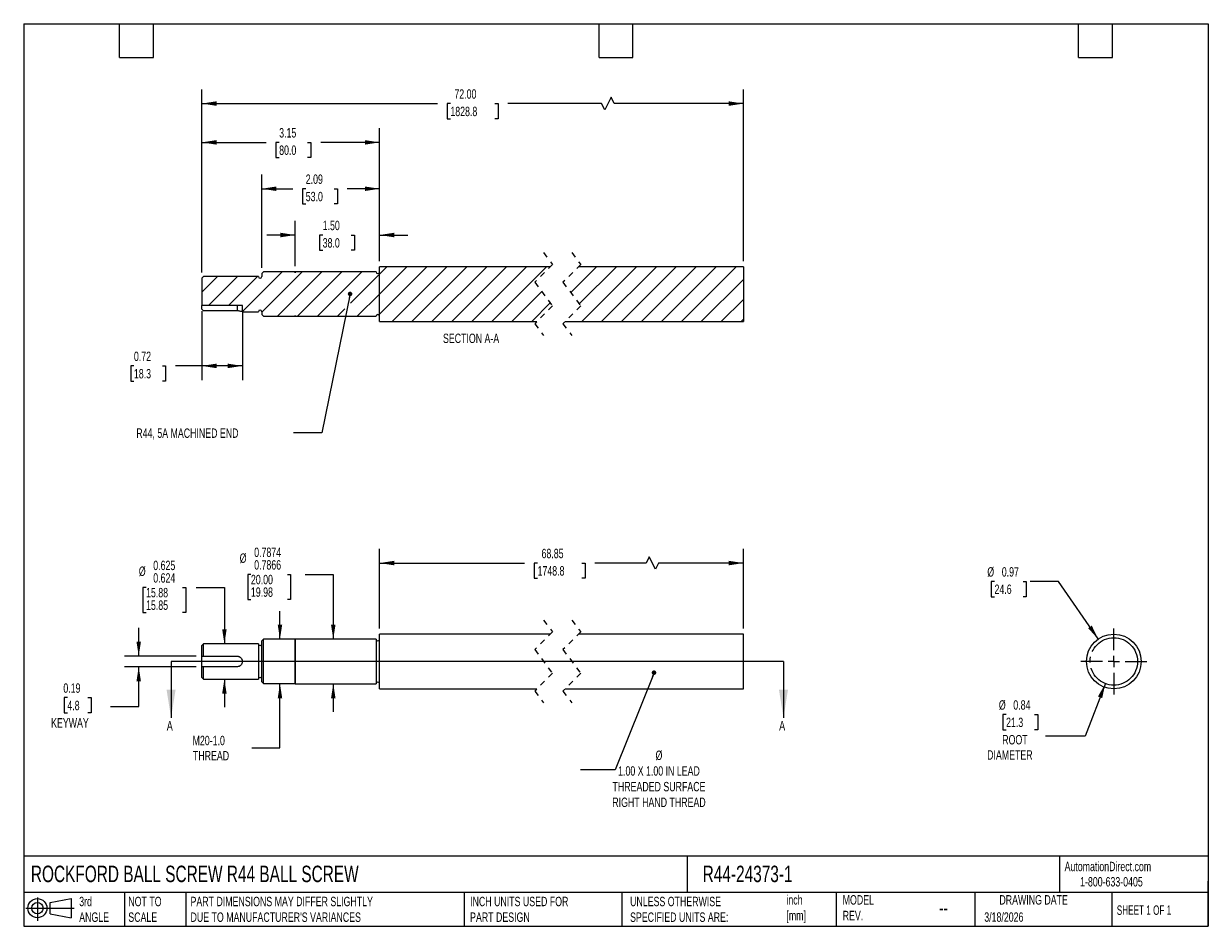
# Model space of a CAD drawing. Header units: inches. Extents: x 0.5 to 21.5, y 0.5 to 16.5.
import ezdxf

# ---------------------------------------------------------------- set-up
doc = ezdxf.new("R2010")
doc.units = ezdxf.units.IN
doc.header["$LTSCALE"] = 2
doc.header["$MEASUREMENT"] = 0
for name, pattern in [('SLD-Center', [0.75, 0.6, -0.05, 0.05, -0.05]), ('SLD-Dashed', [0.075, 0.05, -0.025]), ('SLD-Solid', [0])]:
    doc.linetypes.add(name, pattern=pattern)
for name, color, linetype in [('CENTER', 40, 'SLD-Center'), ('HATCH', 6, 'SLD-Solid'), ('SLD-DEFPOINTS', 7, 'Continuous')]:
    doc.layers.add(name, color=color, linetype=linetype)
doc.layers.add('DIMENSIONS', color=140, linetype='SLD-Solid', lineweight=25)
doc.layers.add('TEXT', color=140, linetype='SLD-Solid', lineweight=25)
doc.styles.add('SLDTEXTSTYLE0', font='TXT', dxfattribs={"width": 0.7})
doc.styles.add('SLDTEXTSTYLE1', font='TXT', dxfattribs={"width": 0.65})
doc.dimstyles.new('SLDDIMSTYLE0', dxfattribs={"dimtxt": 0.169922, "dimasz": 0.26, "dimexe": 0, "dimexo": 0.0625, "dimgap": 0.04248, "dimtad": 0, "dimtih": 1, "dimtoh": 1, "dimrnd": 1e-09, "dimdsep": 46, "dimtxsty": 'SLDTEXTSTYLE0', "dimsah": 1, "dimcen": 0.09, "dimadec": 0, "dimazin": 2, "dimtfac": 1, "dimtmove": 0, "dimatfit": 0, "dimfxl": 0, "dimfrac": 2, "dimtolj": 1, "dimtzin": 12, "dimarcsym": 0})
doc.dimstyles.new('SLDDIMSTYLE1', dxfattribs={"dimtxt": 0.169922, "dimasz": 0.26, "dimexe": 0, "dimexo": 0.0625, "dimgap": 0.04248, "dimtad": 0, "dimtih": 1, "dimtoh": 1, "dimdec": 3, "dimrnd": 1e-09, "dimdsep": 46, "dimtxsty": 'SLDTEXTSTYLE0', "dimsah": 1, "dimcen": 0.09, "dimadec": 0, "dimazin": 2, "dimlim": 1, "dimtm": 0.001, "dimtfac": 1, "dimtdec": 3, "dimtmove": 0, "dimatfit": 0, "dimfxl": 0, "dimfrac": 2, "dimtolj": 1, "dimtzin": 12, "dimarcsym": 0})
doc.dimstyles.new('SLDDIMSTYLE10', dxfattribs={"dimtxt": 0.169922, "dimasz": 0.26, "dimexe": 0, "dimexo": 0.0625, "dimgap": 0.04248, "dimtad": 0, "dimtih": 1, "dimtoh": 1, "dimrnd": 1e-09, "dimzin": 4, "dimdsep": 46, "dimtxsty": 'SLDTEXTSTYLE0', "dimsah": 1, "dimcen": 0.09, "dimadec": 0, "dimazin": 1, "dimtfac": 1, "dimtofl": 0, "dimtmove": 0, "dimatfit": 3, "dimfxl": 0, "dimfrac": 2, "dimtolj": 1, "dimtzin": 12, "dimarcsym": 0})
doc.dimstyles.new('SLDDIMSTYLE2', dxfattribs={"dimtxt": 0.169922, "dimasz": 0.26, "dimexe": 0, "dimexo": 0.0625, "dimgap": 0.04248, "dimtad": 0, "dimtih": 1, "dimtoh": 1, "dimrnd": 1e-09, "dimzin": 12, "dimdsep": 46, "dimtxsty": 'SLDTEXTSTYLE0', "dimsah": 1, "dimcen": 0.09, "dimadec": 0, "dimazin": 3, "dimtfac": 1, "dimtmove": 0, "dimatfit": 0, "dimfxl": 0, "dimfrac": 2, "dimtolj": 1, "dimtzin": 12, "dimarcsym": 0})
doc.dimstyles.new('SLDDIMSTYLE3', dxfattribs={"dimtxt": 0.169922, "dimasz": 0.26, "dimexe": 0, "dimexo": 0.0625, "dimgap": 0.04248, "dimtad": 0, "dimtih": 1, "dimtoh": 1, "dimdec": 4, "dimrnd": 1e-09, "dimdsep": 46, "dimtxsty": 'SLDTEXTSTYLE0', "dimsah": 1, "dimcen": 0.09, "dimadec": 0, "dimazin": 2, "dimlim": 1, "dimtp": -0.0003, "dimtm": 0.0011, "dimtfac": 1, "dimtdec": 4, "dimtmove": 0, "dimatfit": 0, "dimfxl": 0, "dimfrac": 2, "dimtolj": 1, "dimtzin": 4, "dimarcsym": 0})
doc.dimstyles.new('SLDDIMSTYLE4', dxfattribs={"dimtxt": 0.169922, "dimasz": 0.26, "dimexe": 0, "dimexo": 0.0625, "dimgap": 0.04248, "dimtad": 0, "dimtih": 1, "dimtoh": 1, "dimrnd": 1e-09, "dimzin": 12, "dimdsep": 46, "dimtxsty": 'SLDTEXTSTYLE0', "dimsah": 1, "dimcen": 0.09, "dimadec": 0, "dimazin": 3, "dimtfac": 1, "dimtofl": 0, "dimtmove": 0, "dimatfit": 3, "dimfxl": 0, "dimfrac": 2, "dimtolj": 1, "dimtzin": 12, "dimarcsym": 0})
doc.dimstyles.new('SLDDIMSTYLE5', dxfattribs={"dimtxt": 0.18, "dimasz": 0.08, "dimexe": 0, "dimexo": 0.0625, "dimgap": 0, "dimtad": 0, "dimtih": 1, "dimtoh": 1, "dimdec": 0, "dimrnd": 1e-09, "dimzin": 0, "dimdsep": 46, "dimtxsty": 'Standard', "dimblk1": 'DOT', "dimblk2": 'DOT', "dimsah": 1, "dimcen": 0.09, "dimadec": 0, "dimazin": 0, "dimtfac": 0.08, "dimtdec": 0, "dimtofl": 0, "dimtmove": 0, "dimatfit": 3, "dimldrblk": 'DOT', "dimfxl": 0, "dimfrac": 2, "dimtolj": 1, "dimtzin": 0, "dimarcsym": 0})
doc.dimstyles.new('SLDDIMSTYLE6', dxfattribs={"dimtxt": 0.169922, "dimasz": 0.26, "dimexe": 0, "dimexo": 0.0625, "dimgap": 0.04248, "dimtad": 0, "dimtih": 1, "dimtoh": 1, "dimrnd": 1e-09, "dimdsep": 46, "dimtxsty": 'SLDTEXTSTYLE0', "dimsah": 1, "dimcen": 0, "dimadec": 0, "dimazin": 2, "dimtfac": 1, "dimtofl": 0, "dimtmove": 0, "dimatfit": 3, "dimfxl": 0, "dimfrac": 2, "dimtolj": 1, "dimtzin": 12, "dimarcsym": 0})
doc.dimstyles.new('SLDDIMSTYLE7', dxfattribs={"dimtxt": 0.169922, "dimasz": 0.26, "dimexe": 0, "dimexo": 0.0625, "dimgap": 0.04248, "dimtad": 0, "dimtih": 1, "dimtoh": 1, "dimrnd": 1e-09, "dimdsep": 46, "dimtxsty": 'SLDTEXTSTYLE0', "dimsah": 1, "dimcen": 0, "dimadec": 0, "dimazin": 2, "dimtfac": 1, "dimtofl": 0, "dimtmove": 0, "dimatfit": 3, "dimfxl": 0, "dimfrac": 2, "dimtolj": 1, "dimtzin": 12, "dimarcsym": 0})
doc.dimstyles.new('SLDDIMSTYLE8', dxfattribs={"dimtxt": 0.169922, "dimasz": 0.26, "dimexe": 0, "dimexo": 0.0625, "dimgap": 0.04248, "dimtad": 0, "dimtih": 1, "dimtoh": 1, "dimrnd": 1e-09, "dimdsep": 46, "dimtxsty": 'SLDTEXTSTYLE0', "dimsah": 1, "dimcen": 0.09, "dimadec": 0, "dimazin": 2, "dimtfac": 1, "dimtofl": 0, "dimtmove": 0, "dimatfit": 3, "dimfxl": 0, "dimfrac": 2, "dimtolj": 1, "dimtzin": 12, "dimarcsym": 0})
doc.dimstyles.new('SLDDIMSTYLE9', dxfattribs={"dimtxt": 0.169922, "dimasz": 0.26, "dimexe": 0, "dimexo": 0.0625, "dimgap": 0.04248, "dimtad": 0, "dimtih": 1, "dimtoh": 1, "dimrnd": 1e-09, "dimzin": 4, "dimdsep": 46, "dimtxsty": 'SLDTEXTSTYLE0', "dimsah": 1, "dimcen": 0.09, "dimadec": 0, "dimazin": 1, "dimtfac": 1, "dimtmove": 0, "dimatfit": 0, "dimfxl": 0, "dimfrac": 2, "dimtolj": 1, "dimtzin": 12, "dimarcsym": 0})

# ---------------------------------------------------------------- blocks, each defined once
blk = doc.blocks.new('Block11')
at = {"color": 7, "linetype": 'SLD-Solid', "lineweight": 18}
for p, q in [((0, 0.227), (0.856, 0.227)), ((0.204, 0.418), (0.204, 0)), ((0.431, 0.328), (0.801, 0.396)), ((0.431, 0.126), (0.431, 0.328)), ((0.801, 0.396), (0.801, 0.058)), ((0.431, 0.126), (0.801, 0.058))]:
    blk.add_line(p, q, dxfattribs=at)
for radius in [0.169, 0.101]:
    blk.add_circle((0.204, 0.227), radius, dxfattribs=at)
blk = doc.blocks.new('Block12')
at = {"layer": 'SLD-DEFPOINTS'}
blk.add_blockref('Block11', (0, 0), dxfattribs=at)
blk = doc.blocks.new('_D')
at = {"layer": 'DIMENSIONS'}
for p, q in [((2.539, 5.288), (2.539, 5.788)), ((3.558, 5.288), (2.289, 5.288)), ((3.558, 5.101), (2.289, 5.101)), ((2.539, 4.394), (2.539, 5.101)), ((1.274, 4.553), (1.217, 4.553)), ((1.217, 4.553), (1.217, 4.283)), ((1.637, 4.553), (1.694, 4.553)), ((1.694, 4.553), (1.694, 4.283)), ((1.217, 4.283), (1.274, 4.283)), ((1.694, 4.283), (1.637, 4.283)), ((2.039, 4.394), (2.539, 4.394))]:
    blk.add_line(p, q, dxfattribs=at)
for points in [[(2.539, 5.288), (2.579, 5.548), (2.499, 5.548)], [(2.539, 5.101), (2.499, 4.841), (2.579, 4.841)]]:
    blk.add_solid(points, dxfattribs=at)
at = {"layer": 'DIMENSIONS', "char_height": 0.1667, "attachment_point": 1, "style": 'SLDTEXTSTYLE0'}
for s, insert in [('0.19', (1.203, 4.806)), ('4.8', (1.274, 4.498)), ('KEYWAY', (0.986, 4.19))]:
    blk.add_mtext(s, dxfattribs=dict(at, insert=insert))
blk = doc.blocks.new('_D_1')
at = {"layer": 'DIMENSIONS'}
for p, q in [((2.669, 6.506), (2.612, 6.506)), ((2.612, 6.506), (2.612, 6.061)), ((3.315, 6.506), (3.373, 6.506)), ((3.373, 6.506), (3.373, 6.061)), ((3.558, 6.506), (4.058, 6.506)), ((4.058, 6.506), (4.058, 5.507)), ((2.612, 6.061), (2.669, 6.061)), ((3.373, 6.061), (3.315, 6.061)), ((4.058, 4.882), (4.058, 4.382))]:
    blk.add_line(p, q, dxfattribs=at)
for points in [[(4.058, 5.507), (4.098, 5.767), (4.018, 5.767)], [(4.058, 4.882), (4.018, 4.622), (4.098, 4.622)]]:
    blk.add_solid(points, dxfattribs=at)
at = {"layer": 'DIMENSIONS', "char_height": 0.1667, "attachment_point": 1, "style": 'SLDTEXTSTYLE0'}
for s, insert in [('0.625', (2.797, 6.981)), ('%%c', (2.541, 6.878)), ('0.624', (2.797, 6.759)), ('15.88', (2.669, 6.498)), ('15.85', (2.669, 6.276))]:
    blk.add_mtext(s, dxfattribs=dict(at, insert=insert))
blk = doc.blocks.new('_D_2')
at = {"layer": 'DIMENSIONS'}
for p, q in [((5.043, 5.588), (5.043, 6.088)), ((5.043, 3.662), (5.043, 4.801)), ((4.543, 3.662), (5.043, 3.662))]:
    blk.add_line(p, q, dxfattribs=at)
for points in [[(5.043, 5.588), (5.083, 5.848), (5.003, 5.848)], [(5.043, 4.801), (5.003, 4.541), (5.083, 4.541)]]:
    blk.add_solid(points, dxfattribs=at)
at = {"layer": 'DIMENSIONS', "char_height": 0.1667, "attachment_point": 1, "style": 'SLDTEXTSTYLE0'}
for s, insert in [('M20-1.0', (3.494, 3.877)), ('THREAD', (3.5, 3.607))]:
    blk.add_mtext(s, dxfattribs=dict(at, insert=insert))
blk = doc.blocks.new('_D_3')
at = {"layer": 'DIMENSIONS'}
for p, q in [((4.528, 6.738), (4.471, 6.738)), ((4.471, 6.738), (4.471, 6.293)), ((5.175, 6.738), (5.232, 6.738)), ((5.232, 6.738), (5.232, 6.293)), ((5.488, 6.738), (5.988, 6.738)), ((5.988, 6.738), (5.988, 5.588)), ((4.471, 6.293), (4.528, 6.293)), ((5.232, 6.293), (5.175, 6.293)), ((5.988, 4.801), (5.988, 4.301))]:
    blk.add_line(p, q, dxfattribs=at)
for points in [[(5.988, 5.588), (6.028, 5.848), (5.948, 5.848)], [(5.988, 4.801), (5.948, 4.541), (6.028, 4.541)]]:
    blk.add_solid(points, dxfattribs=at)
at = {"layer": 'DIMENSIONS', "char_height": 0.1667, "attachment_point": 1, "style": 'SLDTEXTSTYLE0'}
for s, insert in [('0.7874', (4.586, 7.213)), ('%%c', (4.329, 7.11)), ('0.7866', (4.586, 6.99)), ('20.00', (4.528, 6.73)), ('19.98', (4.528, 6.508))]:
    blk.add_mtext(s, dxfattribs=dict(at, insert=insert))
blk = doc.blocks.new('_D_4')
at = {"layer": 'DIMENSIONS'}
for p, q in [((6.808, 5.779), (6.808, 7.189)), ((13.258, 5.779), (13.258, 7.189)), ((6.808, 6.939), (9.379, 6.939)), ((9.609, 6.939), (9.552, 6.939)), ((9.552, 6.939), (9.552, 6.669)), ((10.397, 6.939), (10.454, 6.939)), ((10.454, 6.939), (10.454, 6.669)), ((11.533, 6.939), (10.627, 6.939)), ((11.589, 7.05), (11.533, 6.939)), ((11.7, 6.828), (11.589, 7.05)), ((11.755, 6.939), (11.7, 6.828)), ((13.258, 6.939), (11.755, 6.939)), ((9.552, 6.669), (9.609, 6.669)), ((10.454, 6.669), (10.397, 6.669))]:
    blk.add_line(p, q, dxfattribs=at)
for points in [[(6.808, 6.939), (7.068, 6.899), (7.068, 6.979)], [(13.258, 6.939), (12.998, 6.979), (12.998, 6.899)]]:
    blk.add_solid(points, dxfattribs=at)
at = {"layer": 'DIMENSIONS', "char_height": 0.1667, "attachment_point": 1, "style": 'SLDTEXTSTYLE0'}
for s, insert in [('68.85', (9.68, 7.192)), ('1748.8', (9.609, 6.884))]:
    blk.add_mtext(s, dxfattribs=dict(at, insert=insert))
blk = doc.blocks.new('_Dot')
at = {"color": 0, "linetype": 'ByBlock', "lineweight": -2}
blk.add_line((-0.5, 0), (-1, 0), dxfattribs=at)
at = {"color": 0, "linetype": 'ByBlock', "const_width": 0.5}
blk.add_lwpolyline([(-0.25, 0, 1), (0.25, 0, 1)], format="xyb", close=True, dxfattribs=at)
blk = doc.blocks.new('_D_5')
at = {"layer": 'DIMENSIONS'}
for p, q in [((19.675, 4.802), (19.318, 3.872)), ((17.915, 4.254), (17.858, 4.254)), ((17.858, 4.254), (17.858, 3.984)), ((18.42, 4.254), (18.477, 4.254)), ((18.477, 4.254), (18.477, 3.984)), ((17.858, 3.984), (17.915, 3.984)), ((18.477, 3.984), (18.42, 3.984)), ((19.318, 3.872), (18.613, 3.872))]:
    blk.add_line(p, q, dxfattribs=at)
blk.add_solid([(19.675, 4.802), (19.544, 4.574), (19.619, 4.545)], dxfattribs=at)
at = {"layer": 'DIMENSIONS', "char_height": 0.1667, "attachment_point": 1, "style": 'SLDTEXTSTYLE0'}
for s, insert in [('%%c', (17.787, 4.507)), ('0.84', (18.043, 4.507)), ('21.3', (17.915, 4.199)), ('ROOT', (17.847, 3.891)), ('DIAMETER', (17.579, 3.621))]:
    blk.add_mtext(s, dxfattribs=dict(at, insert=insert))
blk = doc.blocks.new('_D_6')
at = {"layer": 'DIMENSIONS'}
for p, q in [((17.71, 6.613), (17.653, 6.613)), ((17.653, 6.613), (17.653, 6.343)), ((18.215, 6.613), (18.272, 6.613)), ((18.272, 6.613), (18.272, 6.343)), ((18.844, 6.613), (18.344, 6.613)), ((19.549, 5.593), (18.844, 6.613)), ((17.653, 6.343), (17.71, 6.343)), ((18.272, 6.343), (18.215, 6.343))]:
    blk.add_line(p, q, dxfattribs=at)
blk.add_solid([(19.549, 5.593), (19.434, 5.83), (19.369, 5.784)], dxfattribs=at)
at = {"layer": 'DIMENSIONS', "char_height": 0.1667, "attachment_point": 1, "style": 'SLDTEXTSTYLE0'}
for s, insert in [('%%c', (17.582, 6.866)), ('0.97', (17.839, 6.866)), ('24.6', (17.71, 6.558))]:
    blk.add_mtext(s, dxfattribs=dict(at, insert=insert))
blk = doc.blocks.new('SW_CENTERMARKSYMBOL_0')
at = {"layer": 'CENTER', "color": 0}
for p, q in [((0, 0.2), (0, 0.585)), ((-0.2, 0), (-0.585, 0)), ((0, 0), (-0.1, 0)), ((0, 0), (0, 0.1)), ((0, 0), (0, -0.1)), ((0, 0), (0.1, 0)), ((0.2, 0), (0.585, 0)), ((0, -0.2), (0, -0.585))]:
    blk.add_line(p, q, dxfattribs=at)
blk = doc.blocks.new('_D_7')
at = {"layer": 'DIMENSIONS'}
for p, q in [((3.658, 11.402), (3.658, 10.184)), ((4.377, 11.402), (4.377, 10.184)), ((2.454, 10.434), (2.397, 10.434)), ((2.397, 10.434), (2.397, 10.164)), ((2.959, 10.434), (3.016, 10.434)), ((3.016, 10.434), (3.016, 10.164)), ((3.658, 10.434), (3.19, 10.434)), ((4.377, 10.434), (3.658, 10.434)), ((2.397, 10.164), (2.454, 10.164)), ((3.016, 10.164), (2.959, 10.164))]:
    blk.add_line(p, q, dxfattribs=at)
for points in [[(3.658, 10.434), (3.918, 10.394), (3.918, 10.474)], [(4.377, 10.434), (4.117, 10.474), (4.117, 10.394)]]:
    blk.add_solid(points, dxfattribs=at)
at = {"layer": 'DIMENSIONS', "char_height": 0.1667, "attachment_point": 1, "style": 'SLDTEXTSTYLE0'}
for s, insert in [('0.72', (2.454, 10.687)), ('18.3', (2.454, 10.379))]:
    blk.add_mtext(s, dxfattribs=dict(at, insert=insert))
blk = doc.blocks.new('_D_8')
at = {"layer": 'DIMENSIONS'}
for p, q in [((5.312, 12.2), (5.312, 13.004)), ((6.808, 12.292), (6.808, 13.004)), ((5.312, 12.754), (4.812, 12.754)), ((5.8, 12.754), (5.743, 12.754)), ((5.743, 12.754), (5.743, 12.484)), ((6.305, 12.754), (6.362, 12.754)), ((6.362, 12.754), (6.362, 12.484)), ((6.808, 12.754), (7.308, 12.754)), ((5.743, 12.484), (5.8, 12.484)), ((6.362, 12.484), (6.305, 12.484))]:
    blk.add_line(p, q, dxfattribs=at)
for points in [[(5.312, 12.754), (5.052, 12.794), (5.052, 12.714)], [(6.808, 12.754), (7.068, 12.714), (7.068, 12.794)]]:
    blk.add_solid(points, dxfattribs=at)
at = {"layer": 'DIMENSIONS', "char_height": 0.1667, "attachment_point": 1, "style": 'SLDTEXTSTYLE0'}
for s, insert in [('1.50', (5.8, 13.007)), ('38.0', (5.8, 12.698))]:
    blk.add_mtext(s, dxfattribs=dict(at, insert=insert))
blk = doc.blocks.new('_D_9')
at = {"layer": 'DIMENSIONS'}
for p, q in [((4.721, 12.17), (4.721, 13.824)), ((6.808, 12.292), (6.808, 13.824)), ((4.721, 13.574), (5.269, 13.574)), ((5.5, 13.574), (5.443, 13.574)), ((5.443, 13.574), (5.443, 13.304)), ((6.005, 13.574), (6.062, 13.574)), ((6.062, 13.574), (6.062, 13.304)), ((6.808, 13.574), (6.235, 13.574)), ((5.443, 13.304), (5.5, 13.304)), ((6.062, 13.304), (6.005, 13.304))]:
    blk.add_line(p, q, dxfattribs=at)
for points in [[(4.721, 13.574), (4.981, 13.534), (4.981, 13.614)], [(6.808, 13.574), (6.548, 13.614), (6.548, 13.534)]]:
    blk.add_solid(points, dxfattribs=at)
at = {"layer": 'DIMENSIONS', "char_height": 0.1667, "attachment_point": 1, "style": 'SLDTEXTSTYLE0'}
for s, insert in [('2.09', (5.5, 13.827)), ('53.0', (5.5, 13.519))]:
    blk.add_mtext(s, dxfattribs=dict(at, insert=insert))
blk = doc.blocks.new('_D_10')
at = {"layer": 'DIMENSIONS'}
for p, q in [((3.658, 12.089), (3.658, 14.646)), ((6.808, 12.292), (6.808, 14.646)), ((3.658, 14.396), (4.799, 14.396)), ((5.029, 14.396), (4.972, 14.396)), ((4.972, 14.396), (4.972, 14.126)), ((5.534, 14.396), (5.591, 14.396)), ((5.591, 14.396), (5.591, 14.126)), ((6.808, 14.396), (5.765, 14.396)), ((4.972, 14.126), (5.029, 14.126)), ((5.591, 14.126), (5.534, 14.126))]:
    blk.add_line(p, q, dxfattribs=at)
for points in [[(3.658, 14.396), (3.918, 14.356), (3.918, 14.436)], [(6.808, 14.396), (6.548, 14.436), (6.548, 14.356)]]:
    blk.add_solid(points, dxfattribs=at)
at = {"layer": 'DIMENSIONS', "char_height": 0.1667, "attachment_point": 1, "style": 'SLDTEXTSTYLE0'}
for s, insert in [('3.15', (5.029, 14.649)), ('80.0', (5.029, 14.341))]:
    blk.add_mtext(s, dxfattribs=dict(at, insert=insert))
blk = doc.blocks.new('_D_11')
at = {"layer": 'DIMENSIONS'}
for p, q in [((3.658, 12.089), (3.658, 15.334)), ((13.258, 12.292), (13.258, 15.334)), ((10.912, 15.195), (10.801, 14.973)), ((10.968, 15.084), (10.912, 15.195)), ((3.658, 15.084), (7.834, 15.084)), ((8.064, 15.084), (8.007, 15.084)), ((8.007, 15.084), (8.007, 14.814)), ((8.852, 15.084), (8.909, 15.084)), ((8.909, 15.084), (8.909, 14.814)), ((10.745, 15.084), (9.082, 15.084)), ((10.801, 14.973), (10.745, 15.084)), ((13.258, 15.084), (10.968, 15.084)), ((8.007, 14.814), (8.064, 14.814)), ((8.909, 14.814), (8.852, 14.814))]:
    blk.add_line(p, q, dxfattribs=at)
for points in [[(3.658, 15.084), (3.918, 15.044), (3.918, 15.124)], [(13.258, 15.084), (12.998, 15.124), (12.998, 15.044)]]:
    blk.add_solid(points, dxfattribs=at)
at = {"layer": 'DIMENSIONS', "char_height": 0.1667, "attachment_point": 1, "style": 'SLDTEXTSTYLE0'}
for s, insert in [('72.00', (8.135, 15.337)), ('1828.8', (8.064, 15.028))]:
    blk.add_mtext(s, dxfattribs=dict(at, insert=insert))
blk = doc.blocks.new('SW_HATCH_0')
at = {"layer": 'HATCH', "color": 0}
for p, q in [((-3.388, 0.326), (-3.257, 0.458)), ((-3.388, -0.027), (-2.903, 0.458)), ((-3.388, -0.381), (-2.55, 0.458)), ((-3.388, 0.326), (-3.257, 0.458)), ((-3.388, -0.027), (-2.903, 0.458)), ((-3.388, -0.381), (-2.55, 0.458)), ((-3.388, 0.326), (-3.257, 0.458)), ((-3.388, -0.027), (-2.903, 0.458)), ((-3.388, -0.381), (-2.55, 0.458)), ((-3.166, -0.512), (-2.196, 0.458)), ((-3.166, -0.512), (-2.196, 0.458)), ((-3.166, -0.512), (-2.196, 0.458)), ((-2.813, -0.512), (-1.843, 0.458)), ((-2.813, -0.512), (-1.843, 0.458)), ((-2.813, -0.512), (-1.843, 0.458)), ((-2.459, -0.512), (-1.489, 0.458)), ((-2.459, -0.512), (-1.489, 0.458)), ((-2.459, -0.512), (-1.489, 0.458)), ((-2.106, -0.512), (-1.136, 0.458)), ((-2.106, -0.512), (-1.136, 0.458)), ((-2.106, -0.512), (-1.136, 0.458)), ((-1.752, -0.512), (-0.782, 0.458)), ((-1.752, -0.512), (-0.782, 0.458)), ((-1.752, -0.512), (-0.782, 0.458)), ((-1.398, -0.512), (-0.428, 0.458)), ((-1.398, -0.512), (-0.428, 0.458)), ((-1.398, -0.512), (-0.428, 0.458)), ((0, 0), (0.458, 0.458)), ((0, 0), (0.458, 0.458)), ((0, 0), (0.458, 0.458)), ((0.152, -0.202), (0.811, 0.458)), ((0.152, -0.202), (0.811, 0.458)), ((0.152, -0.202), (0.811, 0.458)), ((0.195, -0.512), (1.165, 0.458)), ((0.195, -0.512), (1.165, 0.458)), ((0.195, -0.512), (1.165, 0.458)), ((0.549, -0.512), (1.519, 0.458)), ((0.549, -0.512), (1.519, 0.458)), ((0.549, -0.512), (1.519, 0.458)), ((0.902, -0.512), (1.872, 0.458)), ((0.902, -0.512), (1.872, 0.458)), ((0.902, -0.512), (1.872, 0.458)), ((1.256, -0.512), (2.226, 0.458)), ((1.256, -0.512), (2.226, 0.458)), ((1.256, -0.512), (2.226, 0.458)), ((1.609, -0.512), (2.579, 0.458)), ((1.609, -0.512), (2.579, 0.458)), ((1.609, -0.512), (2.579, 0.458)), ((1.963, -0.512), (2.933, 0.458)), ((1.963, -0.512), (2.933, 0.458)), ((1.963, -0.512), (2.933, 0.458)), ((-6.538, 0.005), (-6.258, 0.285)), ((-6.538, 0.005), (-6.258, 0.285)), ((-6.538, 0.005), (-6.258, 0.285)), ((-6.421, -0.231), (-5.904, 0.285)), ((-6.421, -0.231), (-5.904, 0.285)), ((-6.421, -0.231), (-5.904, 0.285)), ((-6.068, -0.231), (-5.551, 0.285)), ((-6.068, -0.231), (-5.551, 0.285)), ((-6.068, -0.231), (-5.551, 0.285)), ((-5.82, -0.337), (-5.116, 0.366)), ((-5.82, -0.337), (-5.116, 0.366)), ((-5.82, -0.337), (-5.116, 0.366)), ((-5.475, -0.346), (-4.762, 0.367)), ((-5.475, -0.346), (-4.762, 0.367)), ((-5.475, -0.346), (-4.762, 0.367)), ((-5.196, -0.42), (-4.409, 0.367)), ((-5.196, -0.42), (-4.409, 0.367)), ((-5.196, -0.42), (-4.409, 0.367)), ((-4.843, -0.421), (-4.055, 0.367)), ((-4.843, -0.421), (-4.055, 0.367)), ((-4.843, -0.421), (-4.055, 0.367)), ((-4.489, -0.421), (-3.702, 0.367)), ((-4.489, -0.421), (-3.702, 0.367)), ((-4.489, -0.421), (-3.702, 0.367)), ((-3.904, -0.189), (-3.388, 0.326)), ((-3.904, -0.189), (-3.388, 0.326)), ((-3.904, -0.189), (-3.388, 0.326)), ((2.316, -0.512), (3.062, 0.234)), ((2.316, -0.512), (3.062, 0.234)), ((2.316, -0.512), (3.062, 0.234)), ((-1.045, -0.512), (-0.514, 0.019)), ((-1.045, -0.512), (-0.514, 0.019)), ((-1.045, -0.512), (-0.514, 0.019)), ((-3.782, -0.421), (-3.388, -0.027)), ((-3.782, -0.421), (-3.388, -0.027)), ((-3.782, -0.421), (-3.388, -0.027)), ((-0.691, -0.512), (-0.363, -0.183)), ((-0.691, -0.512), (-0.363, -0.183)), ((-0.691, -0.512), (-0.363, -0.183)), ((2.67, -0.512), (3.062, -0.12)), ((2.67, -0.512), (3.062, -0.12)), ((2.67, -0.512), (3.062, -0.12)), ((-4.136, -0.421), (-4.004, -0.29)), ((-4.136, -0.421), (-4.004, -0.29)), ((-4.136, -0.421), (-4.004, -0.29)), ((-3.403, -0.395), (-3.388, -0.381)), ((-3.403, -0.395), (-3.388, -0.381)), ((-3.403, -0.395), (-3.388, -0.381)), ((3.023, -0.512), (3.062, -0.474)), ((3.023, -0.512), (3.062, -0.474)), ((3.023, -0.512), (3.062, -0.474))]:
    blk.add_line(p, q, dxfattribs=at)

msp = doc.modelspace()

# ---------------------------------------------------------------- linework, layer by layer
at = {"color": 7, "linetype": 'SLD-Dashed', "lineweight": 18}
for p, q in [((9.71672, 12.44157), (9.8742, 12.23155)), ((10.21672, 12.44157), (10.3742, 12.23155)), ((9.8742, 12.23155), (9.55924, 11.91659)), ((10.3742, 12.23155), (10.05924, 11.91659)), ((9.55924, 11.91659), (9.8742, 11.49655)), ((10.05924, 11.91659), (10.3742, 11.49655)), ((9.8742, 11.49655), (9.55924, 11.18159)), ((10.3742, 11.49655), (10.05924, 11.18159)), ((9.55924, 11.18159), (9.71672, 10.97157)), ((10.05924, 11.18159), (10.21672, 10.97157)), ((9.71672, 5.92947), (9.8742, 5.71945)), ((10.21672, 5.92947), (10.3742, 5.71945)), ((9.8742, 5.71945), (9.55924, 5.40449)), ((10.3742, 5.71945), (10.05924, 5.40449)), ((9.55924, 5.40449), (9.8742, 4.98445)), ((10.05924, 5.40449), (10.3742, 4.98445)), ((9.8742, 4.98445), (9.55924, 4.66949)), ((10.3742, 4.98445), (10.05924, 4.66949)), ((9.55924, 4.66949), (9.71672, 4.45947)), ((10.05924, 4.66949), (10.21672, 4.45947))]:
    msp.add_line(p, q, dxfattribs=at)
for p, q in [((9.83422, 12.19157), (6.80815, 12.19157)), ((6.80815, 11.22157), (6.80815, 12.19157)), ((13.25842, 12.19157), (10.33422, 12.19157)), ((13.25842, 12.19157), (13.25842, 11.22157)), ((3.68815, 12.01907), (3.65815, 11.98907)), ((3.65815, 11.98907), (3.65815, 11.50217)), ((4.66115, 12.01907), (3.68815, 12.01907)), ((4.75115, 12.09977), (4.72115, 12.06977)), ((4.72115, 12.06977), (4.72115, 12.01907)), ((5.31195, 12.09977), (4.75115, 12.09977)), ((5.31195, 12.08542), (5.31195, 12.09977)), ((6.74815, 12.10042), (5.31215, 12.10042)), ((5.31215, 12.10042), (5.31215, 12.08542)), ((6.80815, 11.31272), (6.80815, 12.10042)), ((4.3769, 11.50217), (3.65815, 11.50217)), ((3.65815, 11.44008), (3.65815, 11.50217)), ((4.28315, 11.40846), (3.68815, 11.40846)), ((4.28315, 11.50217), (4.28315, 11.40846)), ((4.3769, 11.39407), (4.3769, 11.50217)), ((4.3769, 11.39407), (4.66115, 11.39407)), ((4.72115, 11.39407), (4.72115, 11.34337)), ((4.72115, 11.34337), (4.75115, 11.31337)), ((4.75115, 11.31337), (5.31195, 11.31337)), ((5.31195, 11.31337), (5.31195, 11.32772)), ((5.31215, 11.32772), (5.31215, 11.31272)), ((5.31215, 11.31272), (6.74815, 11.31272)), ((6.80815, 11.22157), (9.59922, 11.22157)), ((10.09922, 11.22157), (13.25842, 11.22157)), ((9.83422, 5.67947), (6.80815, 5.67947)), ((6.80815, 4.70947), (6.80815, 5.67947)), ((13.25842, 5.67947), (10.33422, 5.67947)), ((13.25842, 5.19447), (13.25842, 5.67947)), ((3.68815, 5.50697), (3.65815, 5.47697)), ((3.65815, 5.28822), (3.65815, 5.47697)), ((4.66115, 5.50697), (3.68815, 5.50697)), ((3.68815, 5.28822), (3.68815, 5.50697)), ((4.66115, 5.50697), (4.66115, 4.88197)), ((4.75115, 5.58767), (4.72115, 5.55767)), ((4.72115, 5.19447), (4.72115, 5.55767)), ((5.31195, 5.58767), (4.75115, 5.58767)), ((4.75115, 4.80127), (4.75115, 5.58767)), ((5.31195, 5.58767), (5.31195, 4.80127)), ((6.74815, 5.58832), (5.31215, 5.58832)), ((5.31215, 4.80062), (5.31215, 5.58832)), ((6.74815, 5.58832), (6.74815, 4.80062)), ((3.65815, 5.28822), (3.68815, 5.28822)), ((3.65815, 5.10072), (3.65815, 5.28822)), ((3.68815, 5.28822), (4.28315, 5.28822)), ((3.65815, 4.91197), (3.65815, 5.10072)), ((3.68815, 5.10072), (3.65815, 5.10072)), ((3.68815, 4.88197), (3.68815, 5.10072)), ((4.28315, 5.10072), (3.68815, 5.10072)), ((4.72115, 4.83127), (4.72115, 5.19447)), ((13.25842, 4.70947), (13.25842, 5.19447)), ((3.65815, 4.91197), (3.68815, 4.88197)), ((3.68815, 4.88197), (4.66115, 4.88197)), ((4.72115, 4.83127), (4.75115, 4.80127)), ((4.75115, 4.80127), (5.31195, 4.80127)), ((5.31215, 4.80062), (6.74815, 4.80062)), ((6.80815, 4.70947), (9.59922, 4.70947)), ((10.09922, 4.70947), (13.25842, 4.70947))]:
    msp.add_line(p, q)
msp.add_circle((19.82526, 5.19447), 0.485)
for centre, start, end in [((4.69115, 12.01907), 180.001155, 359.998845), ((6.77815, 12.10042), 180.00112, 359.99888), ((4.69115, 11.39407), 0.001155, 179.998845), ((6.77815, 11.31272), 0.00112, 179.99888), ((4.69115, 5.50697), 180.001155, 359.998845), ((6.77815, 5.58832), 180.00112, 359.99888), ((4.69115, 4.88197), 0.001155, 179.998845), ((6.77815, 4.80062), 0.00112, 179.99888)]:
    msp.add_arc(centre, 0.03, start, end)
for points, knots in [([(3.68815, 11.40846), (3.68248, 11.41441), (3.67246, 11.42493), (3.66248, 11.43549), (3.65815, 11.44008)], [0, 0, 0, 0, 0.56592256, 1, 1, 1, 1]), ([(4.3769, 11.39407), (4.37632, 11.39424), (4.37399, 11.39494), (4.36496, 11.39752), (4.3464, 11.40217), (4.32348, 11.40605), (4.30123, 11.40815), (4.28924, 11.40836), (4.28315, 11.40846)], [0, 0, 0, 0, 0.01919587, 0.07657316, 0.29620446, 0.62197056, 0.80825085, 1, 1, 1, 1]), ([(4.28315, 5.28822), (4.28921, 5.28788), (4.30136, 5.28721), (4.32481, 5.2799), (4.35111, 5.26269), (4.36846, 5.23642), (4.37588, 5.21284), (4.37656, 5.20059), (4.3769, 5.19447)], [0, 0, 0, 0, 0.12370865, 0.24792775, 0.49847584, 0.74992052, 0.87501075, 1, 1, 1, 1]), ([(4.3769, 5.19447), (4.37656, 5.18841), (4.37588, 5.17625), (4.36859, 5.15281), (4.35139, 5.12655), (4.32515, 5.10917), (4.30156, 5.10175), (4.28927, 5.10106), (4.28315, 5.10072)], [0, 0, 0, 0, 0.1237274, 0.24809382, 0.49827191, 0.74921874, 0.87503729, 1, 1, 1, 1])]:
    msp.add_open_spline(points, degree=3, knots=knots)
at = {"layer": 'CENTER', "linetype": 'SLD-Center'}
msp.add_circle((19.82526, 5.19447), 0.42, dxfattribs=at)
at = {"layer": 'TEXT'}
for p, q in [((0.5, 16.5), (21.5, 16.5)), ((0.5, 16.5), (0.5, 0.5)), ((2.2, 15.9), (2.2, 16.5)), ((2.8, 15.9), (2.8, 16.5)), ((10.7, 15.9), (10.7, 16.5)), ((11.3, 15.9), (11.3, 16.5)), ((19.2, 15.9), (19.2, 16.5)), ((19.8, 15.9), (19.8, 16.5)), ((21.5, 16.5), (21.5, 0.5)), ((2.2, 15.9), (2.8, 15.9)), ((10.7, 15.9), (11.3, 15.9)), ((19.2, 15.9), (19.8, 15.9)), ((13.96855, 5.19447), (3.11267, 5.19447)), ((21.5, 1.74221), (0.5, 1.74221)), ((12.26448, 1.74221), (12.26448, 1.1)), ((18.8642, 1.74221), (18.8642, 1.1)), ((21.5, 0.5), (21.5, 1.3)), ((21.5, 1.1), (0.5, 1.1)), ((2.28699, 1.1), (2.28699, 0.5)), ((3.37302, 1.1), (3.37302, 0.5)), ((8.30584, 1.1), (8.30584, 0.5)), ((11.10219, 1.1), (11.10219, 0.5)), ((14.90556, 1.1), (14.90556, 0.5)), ((17.35949, 1.1), (17.35949, 0.5)), ((19.79124, 1.1), (19.79124, 0.5)), ((0.5, 0.5), (21.5, 0.5))]:
    msp.add_line(p, q, dxfattribs=at)
at = {"layer": 'TEXT', "linetype": 'SLD-Solid'}
for p, q in [((3.11267, 5.19447), (3.11267, 4.19447)), ((13.96855, 5.19447), (13.96855, 4.19447))]:
    msp.add_line(p, q, dxfattribs=at)
at = {"layer": 'TEXT'}
for points in [[(3.11267, 4.19447), (3.19267, 4.69447), (3.03267, 4.69447)], [(13.96855, 4.19447), (14.04855, 4.69447), (13.88855, 4.69447)]]:
    msp.add_solid(points, dxfattribs=at)

# ---------------------------------------------------------------- block references
at = {"layer": 'CENTER'}
msp.add_blockref('SW_CENTERMARKSYMBOL_0', (19.82526, 5.19447), dxfattribs=at)
at = {"layer": 'HATCH'}
msp.add_blockref('SW_HATCH_0', (10.19642, 11.73364), dxfattribs=at)
at = {"layer": 'SLD-DEFPOINTS'}
msp.add_blockref('Block12', (0.53842, 0.59479), dxfattribs=at)

# ---------------------------------------------------------------- texts
at = {"layer": 'TEXT'}
for s, insert, char_height, attachment_point, style in [('SECTION A-A', (8.43101, 11.00608), 0.1666667, 2, 'SLDTEXTSTYLE0'), ('R44, 5A MACHINED END', (2.49623, 9.32543), 0.1666667, 1, 'SLDTEXTSTYLE0'), ('A', (3.03675, 4.14047), 0.16992, 1, 'SLDTEXTSTYLE0'), ('A', (13.89263, 4.14047), 0.16992, 1, 'SLDTEXTSTYLE0'), ('%%c^J1.00 X 1.00 IN LEAD^JTHREADED SURFACE^JRIGHT HAND THREAD', (11.76196, 3.61523), 0.1666667, 2, 'SLDTEXTSTYLE0'), ('ROCKFORD BALL SCREW R44 BALL SCREW', (0.62722, 1.57493), 0.2916667, 1, 'SLDTEXTSTYLE0'), ('R44-24373-1', (12.53604, 1.57493), 0.2916667, 1, 'SLDTEXTSTYLE0'), ('AutomationDirect.com', (18.95236, 1.64382), 0.1666667, 1, 'SLDTEXTSTYLE0'), ('1-800-633-0405', (19.22768, 1.37299), 0.1666667, 1, 'SLDTEXTSTYLE0'), ('inch^J[mm]', (14.02077, 1.05213), 0.166667, 1, 'SLDTEXTSTYLE0'), ('MODEL ^JREV.', (15.0184, 1.05228), 0.1666667, 1, 'SLDTEXTSTYLE0'), ('DRAWING DATE', (18.40357, 1.05228), 0.1666667, 2, 'SLDTEXTSTYLE0'), ('3rd^JANGLE', (1.48429, 1.02335), 0.166667, 1, 'SLDTEXTSTYLE0'), ('NOT TO^JSCALE', (2.35486, 1.02335), 0.1666667, 1, 'SLDTEXTSTYLE0'), ("PART DIMENSIONS MAY DIFFER SLIGHTLY ^JDUE TO MANUFACTURER'S VARIANCES", (3.45768, 1.02335), 0.1666667, 1, 'SLDTEXTSTYLE0'), ('INCH UNITS USED FOR ^JPART DESIGN', (8.41367, 1.02335), 0.1666667, 1, 'SLDTEXTSTYLE0'), ('UNLESS OTHERWISE ^JSPECIFIED UNITS ARE:', (11.24954, 1.02335), 0.1666667, 1, 'SLDTEXTSTYLE0'), ('SHEET 1 OF 1', (19.87727, 0.8702), 0.1666667, 1, 'SLDTEXTSTYLE1'), ('--', (16.72661, 0.95084), 0.25, 1, 'SLDTEXTSTYLE0'), ('3/18/2026', (17.52857, 0.7473), 0.166667, 1, 'SLDTEXTSTYLE0')]:
    msp.add_mtext(s, dxfattribs=dict(at, insert=insert, char_height=char_height, attachment_point=attachment_point, style=style))

# ---------------------------------------------------------------- dimensions: what is measured, and where the dimension line sits
at = {"layer": 'DIMENSIONS'}
for base, p1, p2, text, dimstyle, picture, middle in [((13.25842, 15.08368), (3.65815, 11.98907), (13.25842, 12.19157), '72.00', 'SLDDIMSTYLE10', '_D_11', (8.45829, 15.08368)), ((6.80815, 6.93931), (13.25842, 5.67947), (6.80815, 5.67947), '68.85', 'SLDDIMSTYLE4', '_D_4', (10.00281, 6.93931))]:
    dim = msp.add_linear_dim(base=base, p1=p1, p2=p2, text=text, dimstyle=dimstyle, dxfattribs=at)
    dim.commit()
    dim.dimension.update_dxf_attribs({"geometry": picture, "text_midpoint": middle, "dimtype": 160})
for base, p1, p2, dimstyle, picture, middle in [((3.65815, 14.39629), (6.80815, 12.19157), (3.65815, 11.98907), 'SLDDIMSTYLE4', '_D_10', (5.28179, 14.39629)), ((6.80815, 13.57426), (4.72115, 12.06977), (6.80815, 12.19157), 'SLDDIMSTYLE4', '_D_9', (5.75221, 13.57426)), ((5.31215, 12.75369), (6.80815, 12.19157), (5.31215, 12.10042), 'SLDDIMSTYLE9', '_D_8', (6.05222, 12.75369)), ((3.65815, 10.43425), (4.3769, 11.50217), (3.65815, 11.50217), 'SLDDIMSTYLE8', '_D_7', (2.70694, 10.43425))]:
    dim = msp.add_linear_dim(base=base, p1=p1, p2=p2, dimstyle=dimstyle, dxfattribs=at)
    dim.commit()
    dim.dimension.update_dxf_attribs({"geometry": picture, "text_midpoint": middle, "dimtype": 160})
for base, p1, p2, text, dimstyle, picture, middle in [((5.98784, 4.80062), (5.31215, 5.58832), (5.31215, 4.80062), '%%c<>', 'SLDDIMSTYLE3', '_D_3', (5.98784, 6.73758)), ((4.05797, 4.88197), (3.68815, 5.50697), (3.68815, 4.88197), '%%c<>', 'SLDDIMSTYLE1', '_D_1', (4.05797, 6.50565)), ((5.04276, 4.80127), (5.31195, 5.58767), (5.31195, 4.80127), 'M20-1.0\\PTHREAD', 'SLDDIMSTYLE2', '_D_2', (5.04276, 3.66246)), ((2.53938, 5.28822), (3.65815, 5.10072), (3.65815, 5.28822), '<>\\PKEYWAY', 'SLDDIMSTYLE0', '_D', (2.53938, 4.3941))]:
    dim = msp.add_linear_dim(base=base, p1=p1, p2=p2, angle=90, text=text, dimstyle=dimstyle, dxfattribs=at)
    dim.commit()
    dim.dimension.update_dxf_attribs({"geometry": picture, "text_midpoint": middle, "dimtype": 160})
dim = msp.add_diameter_dim_2p(p1=(20.10119, 4.79561), p2=(19.54932, 5.59332), dimstyle='SLDDIMSTYLE7', dxfattribs=at)
dim.commit()
dim.dimension.update_dxf_attribs({"geometry": '_D_6', "text_midpoint": (17.96295, 6.61326), "dimtype": 163})
dim = msp.add_diameter_dim_2p(p1=(19.97563, 5.58663), p2=(19.67489, 4.80231), text='<>\\PROOT\\PDIAMETER', dimstyle='SLDDIMSTYLE6', dxfattribs=at)
dim.commit()
dim.dimension.update_dxf_attribs({"geometry": '_D_5', "text_midpoint": (18.16735, 3.96011), "dimtype": 163})

# ---------------------------------------------------------------- leaders
at = {"layer": 'TEXT'}
for points in [[(6.28543, 11.70993), (5.78515, 9.24474), (5.28515, 9.24474)], [(11.67383, 4.99606), (10.98266, 3.27428), (10.37166, 3.27428)]]:
    msp.add_leader(points, dimstyle='SLDDIMSTYLE5', dxfattribs=at)

doc.saveas('drawing.dxf')
